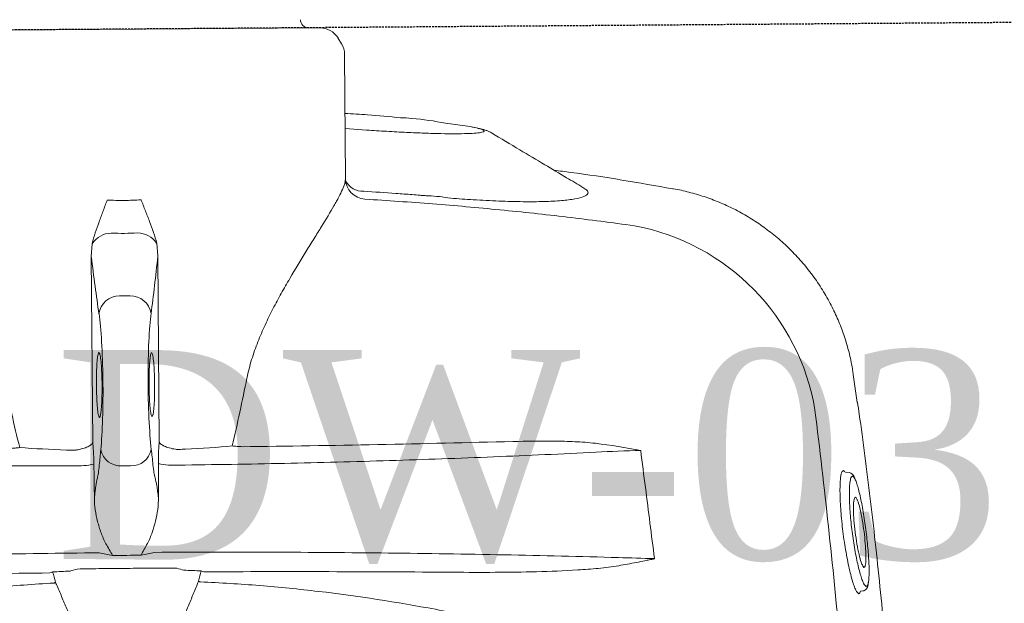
# Model space of a CAD drawing. Header units: millimetres. Extents: x 1277566 to 1493426, y 1039116 to 1145896.
# Tile 134 of 151: x 1404940 to 1405175, y 1134344 to 1134483. Entities that reach past the tile are written whole.
import ezdxf

# ---------------------------------------------------------------- set-up
doc = ezdxf.new("R2010")
doc.units = ezdxf.units.MM
doc.linetypes.add('11aa1PB-bd$0$11aa1PB-af$0$TRATTEGGIATA', pattern=[0.75, 0.5, -0.25])
doc.layers.add('CKD Equipments', color=252, linetype='Continuous', lineweight=0)
doc.layers.add('Equipment Name', color=8, linetype='Continuous')
doc.layers.add('FAINTEQUIP', color=253, linetype='Continuous')
doc.styles.add('CKD_Dimension Text', font='BOOKOS.TTF')

# ---------------------------------------------------------------- blocks, each defined once
blk = doc.blocks.new('G$C4DC229AB')
at = {"linetype": 'Continuous', "lineweight": 0}
for p, q in [((142.15, 398.56), (141.8, 398.93)), ((142.15, 398.56), (142.58, 398.61)), ((120.79, 379.68), (121.25, 378.92)), ((121.17, 378.3), (121.15, 378.54)), ((121.55, 378.18), (121.17, 378.3)), ((106.05, 371.39), (101.16, 366.72)), ((101.17, 366.71), (101.18, 366.7)), ((90.56, 305.78), (90.55, 305.78)), ((106.87, 257.73), (109.66, 252.44)), ((134.48, 240.87), (110.51, 223.25)), ((211.61, 241.67), (175.73, 215.3)), ((124.81, 233.77), (122.08, 238.1)), ((221.5, 237.73), (220.24, 239.45)), ((185.16, 202.46), (221.05, 228.84)), ((108.85, 221.15), (108.23, 219.66)), ((108.81, 214.77), (164.68, 138.75)), ((175.73, 215.3), (173.45, 213.3)), ((188.86, 213.52), (187.38, 215.52)), ((182.57, 200.89), (185.16, 202.46))]:
    blk.add_line(p, q, dxfattribs=at)
for centre, radius, start, end in [((151.82, 326.43), 53.92, 135.3748, 205.244), ((158.97, 358.1), 7.29, 324.3588, 324.6815), ((235.18, 260.07), 8.99, 100.0275, 103.4738), ((214.56, 263.49), 16.71, 15.2673, 17.5312), ((131.51, 244.84), 4.96, 306.7844, 32.2627), ((198.96, 236.92), 18.59, 24.1177, 39.0922), ((130.87, 243.3), 4.49, 330.9915, 39.5157), ((216.2, 236.75), 4.86, 33.7128, 114.7504), ((245.64, 245.83), 8.99, 329.1567, 332.6031), ((242.75, 225.14), 16.71, 55.0993, 57.3633), ((217.72, 234.68), 4.86, 317.8802, 38.9177), ((212.72, 218.16), 18.61, 33.5423, 48.4961), ((113.47, 219.22), 5, 126.3153, 157.279), ((191.29, 218.52), 4.93, 134.2324, 217.4683), ((112.84, 217.73), 5, 157.279, 216.3153), ((108.78, 211.43), 2, 306.3153, 36.3153), ((178.55, 211.36), 5.45, 159.2, 215.9211), ((192.89, 216.35), 4.93, 215.1623, 298.3982), ((182.25, 206.33), 5.45, 216.7095, 273.4306)]:
    blk.add_arc(centre, radius, start, end, dxfattribs=at)
for centre, major_axis, ratio, start_param, end_param in [((247.09, 257.86), (-31.39, 42.71), 0.145844, 1.228323, 1.311182), ((211.73, 231.88), (-31.39, 42.71), 0.145844, 4.984033, 5.21302), ((207.36, 237.72), (12.09, 8.88), 0.087489, 5.55292, 5.975743), ((291.81, 290.15), (95.09, 69.89), 0.087489, 2.411328, 2.459054), ((201, 232.86), (16.12, 11.84), 0.087489, 3.696821, 5.600646), ((247.09, 257.86), (-31.39, 42.71), 0.145844, 1.830411, 1.913269), ((291.25, 290.9), (95.09, 69.89), 0.087489, 3.824132, 3.871858), ((216.01, 225.96), (12.09, 8.88), 0.087489, 0.30744, 0.730265), ((209.47, 221.34), (16.12, 11.84), 0.087489, 0.682539, 2.586364), ((211.73, 231.88), (-31.39, 42.71), 0.145844, 4.211758, 4.440687), ((31.11, 93.2), (192.12, 141.21), 0.087489, 0.555229, 0.6567), ((25.46, 100.88), (192.12, 141.21), 0.087489, 5.626486, 5.727956)]:
    blk.add_ellipse(centre, major_axis=major_axis, ratio=ratio, start_param=start_param, end_param=end_param, dxfattribs=at)
for points, knots in [([(256.01, 500.32), (255.76, 500.17), (254.9, 499.64), (252.98, 498.25), (250.36, 496.25), (247.9, 494.28), (245.8, 492.56), (243.45, 490.61), (240.64, 488.26), (237.26, 485.42), (233.65, 482.39), (230.21, 479.51), (227.11, 476.92), (223.86, 474.22), (219.76, 470.8), (214.77, 466.67), (208.89, 461.78), (202.91, 456.81), (196.06, 451.1), (188.41, 444.69), (180, 437.59), (171.6, 430.45), (163.23, 423.26), (154.92, 416.08), (146.68, 408.87), (138.54, 401.66), (130.55, 394.48), (122.76, 387.37), (115.24, 380.36), (109.62, 375.03), (106.66, 372.12), (105.98, 371.46)], [0, 0, 0, 0, 0.00345, 0.046619, 0.089766, 0.112425, 0.13508, 0.158154, 0.181221, 0.209069, 0.237397, 0.25624, 0.275086, 0.294404, 0.313726, 0.346115, 0.37852, 0.411676, 0.44484, 0.491581, 0.538367, 0.585123, 0.633242, 0.681401, 0.729516, 0.779903, 0.830337, 0.880732, 0.93264, 0.98459, 1, 1, 1, 1]), ([(113.45, 364.31), (120.29, 370.66), (127.18, 376.97), (141.06, 389.49), (148.05, 395.7), (169.17, 414.19), (183.45, 426.33), (197.93, 438.28)], [0, 0, 0, 0, 0.25, 0.25, 0.5, 0.5, 1, 1, 1, 1]), ([(139.39, 398.82), (139.31, 398.79), (139, 398.66), (138.22, 398.18), (137.09, 397.41), (135.76, 396.4), (134.3, 395.22), (132.75, 393.9), (131.14, 392.47), (129.51, 390.98), (127.91, 389.44), (126.39, 387.92), (124.97, 386.44), (123.72, 385.07), (122.65, 383.81), (121.84, 382.75), (121.37, 382.07), (121.27, 381.84), (121.25, 381.8)], [0, 0, 0, 0, 0.024652, 0.093115, 0.161575, 0.22959, 0.297606, 0.365358, 0.433111, 0.501455, 0.569803, 0.639058, 0.708314, 0.778292, 0.84826, 0.918899, 0.989527, 1, 1, 1, 1]), ([(141.8, 398.93), (141.66, 399.06), (141.36, 399.32), (140.83, 399.37), (140.36, 399.3), (140, 399.19), (139.72, 399.05), (139.31, 398.79)], [0, 0, 0, 0, 0.189682, 0.383118, 0.601033, 0.910563, 1, 1, 1, 1]), ([(140.18, 398), (140.22, 398.06), (140.41, 398.4), (140.52, 398.83), (140.37, 399.11), (139.95, 399.09), (139.54, 398.9), (139.39, 398.82)], [0, 0, 0, 0, 0.05833, 0.302284, 0.613601, 0.849253, 1, 1, 1, 1]), ([(142.58, 398.61), (142.63, 398.62), (142.86, 398.66), (142.94, 398.49), (142.87, 398.21), (142.85, 398.13)], [0, 0, 0, 0, 0.164294, 0.743142, 1, 1, 1, 1]), ([(142.85, 398.13), (142.83, 398.04), (142.79, 397.77), (142.38, 397.04), (141.67, 395.98), (140.66, 394.68), (139.4, 393.2), (137.92, 391.57), (136.26, 389.84), (134.48, 388.08), (132.63, 386.33), (130.77, 384.66), (128.95, 383.1), (127.22, 381.7), (125.64, 380.5), (124.25, 379.52), (123.08, 378.79), (122.14, 378.31), (121.75, 378.23), (121.55, 378.18)], [0, 0, 0, 0, 0.033748, 0.0943765, 0.1550059, 0.2164046, 0.2778011, 0.3394988, 0.401186, 0.4625018, 0.5238027, 0.5842501, 0.6446877, 0.7043114, 0.7639324, 0.8229043, 0.8818778, 0.9409376, 1, 1, 1, 1]), ([(122.04, 380.98), (122.23, 381.06), (122.67, 381.26), (123.65, 381.87), (124.88, 382.72), (126.28, 383.78), (127.79, 385), (129.38, 386.35), (131, 387.8), (132.61, 389.31), (134.17, 390.85), (135.66, 392.37), (137, 393.83), (138.18, 395.19), (139.14, 396.39), (139.83, 397.36), (140.07, 397.8), (140.18, 398)], [0, 0, 0, 0, 0.051259, 0.120283, 0.188472, 0.25666, 0.324296, 0.39193, 0.459615, 0.527293, 0.595995, 0.664696, 0.734631, 0.804571, 0.875351, 0.946131, 1, 1, 1, 1]), ([(124.93, 385.11), (124.95, 385.16), (125.08, 385.47), (125.98, 386.59), (127.57, 388.35), (129.58, 390.36), (131.72, 392.32), (133.74, 394.03), (135.46, 395.32), (136.14, 395.67), (136.48, 395.84)], [0, 0, 0, 0, 0.025718, 0.168563, 0.309104, 0.450813, 0.590944, 0.727665, 0.867111, 1, 1, 1, 1]), ([(136.48, 395.84), (136.63, 395.89), (137.02, 396.01), (137.18, 395.84), (136.93, 395.43), (136.89, 395.36)], [0, 0, 0, 0, 0.3430891, 0.88625, 1, 1, 1, 1]), ([(136.89, 395.36), (136.77, 395.13), (136.5, 394.59), (135.3, 393.12), (133.57, 391.24), (131.49, 389.21), (129.34, 387.29), (127.4, 385.74), (125.94, 384.72), (125.44, 384.51), (125.23, 384.43)], [0, 0, 0, 0, 0.104326, 0.2390748, 0.3747463, 0.5100267, 0.6439516, 0.7758487, 0.9059011, 1, 1, 1, 1]), ([(124.67, 384.35), (124.65, 384.39), (124.6, 384.51), (124.79, 384.87), (124.93, 385.11)], [0, 0, 0, 0, 0.292267, 1, 1, 1, 1]), ([(125.23, 384.43), (125.14, 384.38), (124.8, 384.21), (124.73, 384.29), (124.67, 384.35)], [0, 0, 0, 0, 0.273671, 1, 1, 1, 1]), ([(121.27, 381.84), (121.03, 381.52), (120.82, 381.19), (120.7, 380.81), (120.61, 380.2), (120.73, 379.84), (120.79, 379.68)], [0, 0, 0, 0, 0.040319, 0.556981, 0.79767, 1, 1, 1, 1]), ([(121.25, 381.8), (121.15, 381.61), (120.93, 381.18), (120.97, 380.98), (120.99, 380.87)], [0, 0, 0, 0, 0.460027, 1, 1, 1, 1]), ([(120.99, 380.87), (121.06, 380.81), (121.21, 380.68), (121.59, 380.78), (121.88, 380.89), (121.96, 380.94), (122.04, 380.98)], [0, 0, 0, 0, 0.435282, 0.87053, 0.887642, 1, 1, 1, 1]), ([(121.15, 378.54), (121.14, 378.56), (121.12, 378.65), (121.2, 378.81), (121.25, 378.92)], [0, 0, 0, 0, 0.362557, 1, 1, 1, 1]), ([(232.94, 269.28), (230.33, 273.22), (227.8, 277.22), (222.89, 285.3), (220.51, 289.39), (213.61, 301.78), (209.32, 310.17), (203.27, 322.94), (201.32, 327.22), (197.54, 335.85), (195.71, 340.18), (190.38, 353.24), (187.05, 362.01), (183.89, 370.83)], [0, 0, 0, 0, 0.125, 0.125, 0.25, 0.25, 0.5, 0.5, 0.625, 0.625, 0.75, 0.75, 1, 1, 1, 1]), ([(101.15, 366.73), (100.56, 366.15), (99.05, 364.68), (96.84, 362.08), (94.53, 359), (92.45, 355.74), (90.55, 352.21), (88.87, 348.44), (87.47, 344.45), (86.4, 340.42), (85.66, 336.36), (85.24, 332.31), (85.13, 328.29), (85.32, 324.31), (85.8, 320.41), (86.56, 316.6), (87.58, 312.89), (88.87, 309.33), (89.85, 306.95), (90.46, 305.79), (90.48, 305.74)], [0, 0, 0, 0, 0.037673, 0.095878, 0.154189, 0.212585, 0.271048, 0.33568, 0.39959, 0.46265, 0.524915, 0.586431, 0.647228, 0.707328, 0.766741, 0.825471, 0.883514, 0.940856, 0.997479, 1, 1, 1, 1]), ([(164.92, 353.89), (164.86, 353.93), (164.81, 353.97), (164.76, 354), (164.75, 354.01), (164.74, 354.02), (164.73, 354.02)], [0, 0, 0, 0, 0.0002012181, 0.0002012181, 0.0002012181, 0.0002381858, 0.0002381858, 0.0002381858, 0.0002381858]), ([(164.89, 353.86), (164.85, 353.9), (164.8, 353.95), (164.75, 354), (164.74, 354.01), (164.73, 354.02), (164.73, 354.02)], [0, 0, 0, 0, 0.0002027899, 0.0002027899, 0.0002027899, 0.000241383, 0.000241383, 0.000241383, 0.000241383]), ([(164.92, 353.89), (164.99, 353.84), (165.05, 353.78), (165.19, 353.66), (165.26, 353.6), (165.45, 353.43), (165.58, 353.31), (165.98, 352.95), (166.23, 352.71), (167.01, 351.99), (167.53, 351.5), (169.08, 350.05), (170.11, 349.07), (171.13, 348.08)], [0, 0, 0, 0, 0.03125, 0.03125, 0.0625, 0.0625, 0.125, 0.125, 0.25, 0.25, 0.5, 0.5, 1, 1, 1, 1]), ([(233.68, 256.19), (228.15, 263.75), (222.66, 271.32), (214.49, 282.68), (211.77, 286.47), (206.37, 294.06), (203.67, 297.85), (198.31, 305.44), (195.65, 309.23), (190.35, 316.8), (187.72, 320.57), (179.87, 331.88), (174.7, 339.39), (169.6, 346.88)], [0, 0, 0, 0, 0.25, 0.25, 0.375, 0.375, 0.5, 0.5, 0.625, 0.625, 0.75, 0.75, 1, 1, 1, 1]), ([(171.13, 348.08), (171.72, 347.51), (172.29, 346.92), (173.42, 345.72), (173.97, 345.11), (175.6, 343.26), (176.66, 342.01), (179.8, 338.2), (181.83, 335.61), (185.83, 330.37), (187.8, 327.72), (191.71, 322.38), (193.64, 319.69), (195.57, 316.99)], [0, 0, 0, 0, 0.0625, 0.0625, 0.125, 0.125, 0.25, 0.25, 0.5, 0.5, 0.75, 0.75, 1, 1, 1, 1]), ([(152.33, 327.74), (157.42, 321.42), (162.51, 315.02), (172.7, 302.08), (177.8, 295.54), (188, 282.32), (193.11, 275.64), (203.28, 262.2), (208.34, 255.44), (213.38, 248.64)], [0, 0, 0, 0, 0.25, 0.25, 0.5, 0.5, 0.75, 0.75, 1, 1, 1, 1]), ([(161.9, 310.15), (159.9, 312.77), (157.93, 315.41), (155.09, 319.45), (154.16, 320.81), (152.81, 322.87), (152.37, 323.57), (151.51, 324.97), (151.09, 325.68), (150.69, 326.4)], [0, 0, 0, 0, 0.5, 0.5, 0.75, 0.75, 0.875, 0.875, 1, 1, 1, 1]), ([(195.57, 316.99), (201.32, 308.9), (207.12, 300.81), (218.76, 284.66), (224.61, 276.59), (230.5, 268.52)], [0, 0, 0, 0, 0.5, 0.5, 1, 1, 1, 1]), ([(200.92, 258.38), (194.45, 267.08), (187.96, 275.76), (174.95, 293.02), (168.43, 301.61), (161.9, 310.15)], [0, 0, 0, 0, 0.5, 0.5, 1, 1, 1, 1]), ([(90.52, 305.76), (94.11, 298.31), (98.28, 289.68), (102.92, 281.29), (103.57, 280.13)], [0, 0, 0, 0, 0.861575, 1, 1, 1, 1]), ([(135.7, 247.49), (132.82, 252.07), (127.06, 261.23), (118.78, 275.16), (110.73, 289.22), (105.61, 298.7), (103.06, 303.44)], [0, 0, 0, 0, 0.249615, 0.499229, 0.749614, 1, 1, 1, 1]), ([(126.2, 259.3), (126.2, 259.3), (125.13, 260.75), (123.51, 264.08), (120.4, 268.88), (117.23, 273.86), (113.99, 278.57), (110.99, 282.66), (108.35, 285.93), (106.12, 288.33), (104.4, 289.75), (103.27, 290.06), (102.75, 289.54), (102.86, 288.5), (102.9, 288.13)], [0, 0, 0, 0, 0.000001, 0.07749, 0.156459, 0.25141, 0.349211, 0.444694, 0.543101, 0.640433, 0.740837, 0.840407, 0.943195, 1, 1, 1, 1]), ([(102.84, 288.08), (102.98, 286.58), (103.3, 283.06), (103.83, 277.23), (104.45, 270.29), (104.88, 265.37), (105.1, 262.76)], [0, 0, 0, 0, 0.1790671, 0.418189, 0.6906263, 1, 1, 1, 1]), ([(244.94, 271.55), (243.36, 271.3), (242.34, 271.05), (241.31, 270.8), (240.29, 270.55), (239.27, 270.3), (238.24, 270.05), (237.22, 269.8), (236.2, 269.55), (235.17, 269.3), (234.65, 269.17), (234.13, 269.05), (233.61, 268.92)], [0, 0, 0, 0, 0.00319655, 0.00319655, 0.00319655, 0.00639307, 0.00639307, 0.00639307, 0.00958958, 0.00958958, 0.00958958, 0.01121538, 0.01121538, 0.01121538, 0.01121538]), ([(105.1, 262.76), (105.11, 262.55), (105.17, 262.07), (105.33, 261.44), (105.61, 260.56), (106.03, 259.51), (106.48, 258.53), (106.74, 258.02)], [0, 0, 0, 0, 0.095307, 0.229075, 0.409095, 0.722588, 1, 1, 1, 1]), ([(233.61, 262.78), (234.77, 261.16), (235.94, 259.55), (238.28, 256.33), (240.63, 253.11), (242.99, 249.91), (245.37, 246.71), (246.57, 245.12), (247.76, 243.53)], [0, 0, 0, 0, 0.25, 0.25, 0.5, 0.75, 0.75, 1, 1, 1, 1]), ([(122.08, 238.1), (121.22, 239.47), (119.48, 242.25), (116.94, 246.18), (114.52, 249.84), (112.3, 253.1), (110.29, 255.94), (108.58, 258.23), (107.22, 259.91), (106.27, 260.9), (105.74, 261.19), (105.66, 260.76), (105.99, 259.67), (106.58, 258.38), (106.87, 257.73)], [0, 0, 0, 0, 0.082182, 0.166764, 0.247017, 0.329479, 0.412022, 0.496967, 0.579727, 0.664898, 0.747476, 0.832441, 0.915021, 1, 1, 1, 1]), ([(126.2, 259.29), (126.2, 259.29), (126.2, 259.29), (126.2, 259.3), (126.2, 259.3), (126.2, 259.3)], [0, 0, 0, 0, 0.341802, 0.948176, 1, 1, 1, 1]), ([(126.2, 259.29), (126.2, 259.29), (126.2, 259.29), (126.2, 259.29), (126.2, 259.29), (126.2, 259.29), (126.2, 259.29)], [0, 0, 0, 0, 0.000000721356, 0.000000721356, 0.000000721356, 0.000001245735, 0.000001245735, 0.000001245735, 0.000001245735]), ([(134.34, 246.16), (132.96, 248.34), (131.59, 250.52), (129.56, 253.8), (128.54, 255.45), (127.37, 257.37), (126.87, 258.19), (126.53, 258.74), (126.37, 259.02), (126.2, 259.29)], [0, 0, 0, 0, 0.5, 0.5, 0.75, 0.875, 0.9375, 0.9375, 1, 1, 1, 1]), ([(202.13, 256.39), (201.94, 256.69), (201.74, 257.02), (201.34, 257.69), (201.13, 258.03), (200.92, 258.38)], [0, 0, 0, 0, 0.5, 0.5, 1, 1, 1, 1]), ([(109.66, 252.44), (110.84, 250.03), (112.4, 246.82), (114.44, 243.71), (114.94, 242.94)], [0, 0, 0, 0, 0.753677, 1, 1, 1, 1]), ([(232.91, 253.6), (232.43, 253.54), (231.96, 253.45), (231.03, 253.23), (230.57, 253.11), (229.21, 252.7), (228.32, 252.38), (226.57, 251.67), (225.72, 251.28), (224.07, 250.38), (223.27, 249.88), (222.52, 249.3)], [0, 0, 0, 0, 0.125, 0.125, 0.25, 0.25, 0.5, 0.5, 0.75, 0.75, 1, 1, 1, 1]), ([(232.91, 253.6), (233.45, 253.67), (233.98, 253.73), (235.05, 253.87), (235.58, 253.94), (236.11, 254.01)], [0, 0, 0, 0, 0.5, 0.5, 1, 1, 1, 1]), ([(253.62, 241.7), (253.9, 242.15), (254.17, 242.61), (254.45, 243.07), (254.99, 243.97), (255.53, 244.88), (256.08, 245.78), (256.62, 246.68), (257.17, 247.58), (257.71, 248.48), (258.25, 249.39), (258.8, 250.29), (259.34, 251.19)], [0.0002616, 0.0002616, 0.0002616, 0.0002616, 0.00188464, 0.00188464, 0.00188464, 0.00508207, 0.00508207, 0.00508207, 0.00827951, 0.00827951, 0.00827951, 0.01147698, 0.01147698, 0.01147698, 0.01147698]), ([(186.93, 249.71), (185.53, 249.07), (184.12, 248.52), (181.25, 247.54), (179.8, 247.12), (176.93, 246.38), (175.51, 246.06), (172.67, 245.5), (171.26, 245.26), (168.46, 244.83), (167.07, 244.65), (165.01, 244.4), (164.32, 244.32), (162.97, 244.18), (162.3, 244.11), (158.98, 243.79), (156.43, 243.59), (152.79, 243.32), (151.6, 243.24), (149.87, 243.12), (149.3, 243.08), (148.19, 243), (147.65, 242.96), (144.99, 242.76), (143.06, 242.6), (140.91, 242.37), (140.5, 242.32), (139.7, 242.22), (139.31, 242.17), (138.22, 242.01), (137.57, 241.89), (135.83, 241.51), (134.98, 241.22), (134.48, 240.87)], [0, 0, 0, 0, 0.0625, 0.0625, 0.125, 0.125, 0.1875, 0.1875, 0.25, 0.25, 0.3125, 0.3125, 0.34375, 0.34375, 0.375, 0.375, 0.5, 0.5, 0.5625, 0.5625, 0.59375, 0.59375, 0.625, 0.625, 0.75, 0.75, 0.78125, 0.78125, 0.8125, 0.8125, 0.875, 0.875, 1, 1, 1, 1]), ([(219.12, 245.86), (219.44, 246.28), (219.89, 246.77), (220.74, 247.63), (221.06, 247.94), (221.74, 248.59), (222.12, 248.94), (222.52, 249.3)], [0, 0, 0, 0, 0.5, 0.5, 0.75, 0.75, 1, 1, 1, 1]), ([(238.79, 245.6), (239.01, 246.09), (239.24, 246.58), (239.69, 247.56), (239.91, 248.05), (240.14, 248.53)], [0, 0, 0, 0, 0.5, 0.5, 1, 1, 1, 1]), ([(210.73, 245.82), (210.98, 245.35), (211.19, 244.89), (211.52, 244), (211.63, 243.59), (211.78, 242.85), (211.81, 242.54), (211.79, 242.14), (211.77, 242.02), (211.72, 241.87), (211.7, 241.83), (211.66, 241.74), (211.64, 241.7), (211.61, 241.67)], [0, 0, 0, 0, 0.25, 0.25, 0.5, 0.5, 0.75, 0.75, 0.875, 0.875, 0.9375, 0.9375, 1, 1, 1, 1]), ([(231.59, 236.97), (232.36, 237.51), (233.07, 238.12), (234.42, 239.43), (235.05, 240.13), (236.25, 241.58), (236.82, 242.33), (237.62, 243.52), (237.88, 243.92), (238.36, 244.74), (238.59, 245.16), (238.79, 245.6)], [0, 0, 0, 0, 0.25, 0.25, 0.5, 0.5, 0.75, 0.75, 0.875, 0.875, 1, 1, 1, 1]), ([(308.88, 157.37), (297.6, 171.63), (286.34, 186.11), (263.88, 215.5), (252.67, 230.42), (241.5, 245.56)], [0, 0, 0, 0, 0.5, 0.5, 1, 1, 1, 1]), ([(114.96, 242.96), (116.27, 240.67), (118.47, 236.83), (120.9, 233.12), (121.89, 231.62)], [0, 0, 0, 0, 0.593547, 1, 1, 1, 1]), ([(215.92, 244.52), (215.5, 244.22), (215.1, 243.93), (214.3, 243.37), (213.9, 243.11), (213.16, 242.62), (212.82, 242.39), (212.17, 241.99), (211.87, 241.82), (211.61, 241.67)], [0, 0, 0, 0, 0.25, 0.25, 0.5, 0.5, 0.75, 0.75, 1, 1, 1, 1]), ([(336.04, 163.82), (328.57, 169.47), (321.19, 175.26), (310.32, 184.25), (306.73, 187.29), (299.63, 193.47), (296.12, 196.61), (285.74, 206.19), (279.01, 212.79), (269.25, 223.08), (266.06, 226.57), (259.81, 233.67), (256.75, 237.28), (253.76, 240.95)], [0, 0, 0, 0, 0.25, 0.25, 0.375, 0.375, 0.5, 0.5, 0.75, 0.75, 0.875, 0.875, 1, 1, 1, 1]), ([(252.31, 238.84), (258.25, 230.83), (264.2, 222.83), (276.14, 206.91), (282.12, 198.98), (288.11, 191.07)], [0, 0, 0, 0, 0.5, 0.5, 1, 1, 1, 1]), ([(195.44, 227.9), (195.61, 228.11), (195.97, 228.55), (197.31, 229.74), (199.06, 231.17), (200.86, 232.53), (202.67, 233.84), (204.44, 235.05), (206.07, 236.05), (207.03, 236.59), (207.21, 236.61), (207.23, 236.62)], [0, 0, 0, 0, 0.12873, 0.257, 0.385042, 0.513035, 0.593354, 0.721934, 0.850956, 0.980313, 1, 1, 1, 1]), ([(207.23, 236.62), (207.41, 236.67), (207.79, 236.79), (207.55, 236.34), (206.68, 235.45), (205.21, 234.19), (203.53, 232.85), (202.38, 231.99), (201.9, 231.64)], [0, 0, 0, 0, 0.154069, 0.335329, 0.515993, 0.696154, 0.875965, 1, 1, 1, 1]), ([(231.59, 236.97), (231.12, 236.69), (230.68, 236.44), (229.85, 235.98), (229.46, 235.77), (228.38, 235.21), (227.78, 234.93), (227.29, 234.75)], [0, 0, 0, 0, 0.25, 0.25, 0.5, 0.5, 1, 1, 1, 1]), ([(201.9, 231.64), (201.69, 231.48), (200.79, 230.82), (199.88, 230.19), (198.91, 229.53), (198.62, 229.35), (198.32, 229.17)], [0, 0, 0, 0, 0.170805, 0.715603, 0.716948, 1, 1, 1, 1]), ([(221.05, 228.84), (221.27, 229.04), (221.52, 229.27), (222.1, 229.77), (222.41, 230.03), (223.1, 230.59), (223.47, 230.89), (224.24, 231.49), (224.64, 231.79), (225.05, 232.1)], [0, 0, 0, 0, 0.25, 0.25, 0.5, 0.5, 0.75, 0.75, 1, 1, 1, 1]), ([(198.32, 229.17), (198.03, 228.98), (197.12, 228.38), (196.07, 227.81), (195.3, 227.52), (195.39, 227.77), (195.44, 227.9)], [0, 0, 0, 0, 0.138476, 0.425595, 0.712972, 1, 1, 1, 1]), ([(224.74, 226.75), (224.37, 227.14), (223.99, 227.47), (223.24, 228.05), (222.89, 228.28), (222.23, 228.64), (221.93, 228.77), (221.55, 228.86), (221.43, 228.88), (221.27, 228.88), (221.22, 228.88), (221.13, 228.86), (221.09, 228.85), (221.05, 228.84)], [0, 0, 0, 0, 0.25, 0.25, 0.5, 0.5, 0.75, 0.75, 0.875, 0.875, 0.9375, 0.9375, 1, 1, 1, 1]), ([(202.86, 217.68), (202.88, 217.75), (202.95, 217.93), (203.81, 218.78), (205.3, 220.06), (207, 221.41), (208.82, 222.77), (210.68, 224.09), (212.59, 225.36), (214.12, 226.28), (214.64, 226.48), (214.89, 226.58)], [0, 0, 0, 0, 0.060949, 0.185979, 0.310678, 0.434944, 0.512562, 0.636279, 0.760031, 0.884002, 1, 1, 1, 1]), ([(214.89, 226.58), (214.91, 226.59), (215.25, 226.75), (215.28, 226.57), (214.87, 225.99), (213.73, 224.92), (212.06, 223.53), (210.5, 222.32), (209.59, 221.64), (209.37, 221.48)], [0, 0, 0, 0, 0.012552, 0.198689, 0.385047, 0.571255, 0.757017, 0.942123, 1, 1, 1, 1]), ([(228.23, 228.44), (233.21, 221.61), (238.14, 214.76), (247.92, 201.06), (252.77, 194.2), (262.35, 180.5), (267.07, 173.68), (276.39, 160.08), (280.97, 153.31), (285.49, 146.57)], [0, 0, 0, 0, 0.25, 0.25, 0.5, 0.5, 0.75, 0.75, 1, 1, 1, 1]), ([(209.37, 221.48), (208.89, 221.13), (207.7, 220.27), (205.9, 219.05), (204.23, 218.01), (203.12, 217.45), (202.63, 217.33), (202.8, 217.59), (202.86, 217.68)], [0, 0, 0, 0, 0.132098, 0.323568, 0.515413, 0.707812, 0.900839, 1, 1, 1, 1]), ([(233.81, 213.64), (233.53, 213.95), (233.26, 214.25), (232.75, 214.84), (232.5, 215.12), (232.26, 215.39)], [0, 0, 0, 0, 0.5, 0.5, 1, 1, 1, 1]), ([(173.45, 213.3), (172.85, 212.63), (172.3, 211.91), (171.25, 210.43), (170.75, 209.67), (169.75, 208.12), (169.25, 207.35), (168.49, 206.17), (168.24, 205.77), (167.73, 204.98), (167.47, 204.58), (167.21, 204.18)], [0, 0, 0, 0, 0.25, 0.25, 0.5, 0.5, 0.75, 0.75, 0.875, 0.875, 1, 1, 1, 1]), ([(182.57, 200.89), (181.75, 200.51), (180.9, 200.2), (179.18, 199.64), (178.3, 199.39), (176.53, 198.9), (175.64, 198.65), (174.29, 198.28), (173.84, 198.15), (172.93, 197.9), (172.47, 197.78), (172.01, 197.65)], [0, 0, 0, 0, 0.25, 0.25, 0.5, 0.5, 0.75, 0.75, 0.875, 0.875, 1, 1, 1, 1])]:
    blk.add_open_spline(points, degree=3, knots=knots, dxfattribs=at)
for points in [[(152.26, 342.32), (156.42, 346.21), (160.59, 350.1), (164.73, 354.02)], [(169.6, 346.88), (168.01, 349.25), (166.38, 351.63), (164.73, 354.02)], [(145.7, 336.18), (147.9, 338.21), (150.09, 340.26), (152.26, 342.32)], [(150.69, 326.4), (148.91, 329.6), (147.28, 332.88), (145.7, 336.18)], [(145.7, 336.18), (147.91, 333.31), (150.13, 330.5), (152.33, 327.74)], [(233.08, 268.81), (232.27, 268.4), (231.47, 268.15), (230.68, 267.89)], [(233.04, 269.09), (233.03, 269.16), (232.99, 269.23), (232.94, 269.28)], [(233.08, 268.81), (233.07, 268.9), (233.06, 269), (233.04, 269.09)], [(233.01, 264.4), (233.2, 263.86), (233.4, 263.32), (233.61, 262.78)], [(202.13, 256.39), (197.04, 254.22), (191.97, 251.99), (186.93, 249.71)], [(233.68, 256.19), (234.5, 255.48), (235.31, 254.75), (236.11, 254.01)], [(236.11, 254.01), (237.45, 252.18), (238.79, 250.36), (240.14, 248.53)], [(210.29, 246.54), (209.96, 246.94), (209.63, 247.34), (209.31, 247.74)], [(222.52, 249.3), (220.32, 247.71), (218.12, 246.11), (215.92, 244.52)], [(241.5, 245.56), (241.06, 246.56), (240.6, 247.55), (240.14, 248.53)], [(210.73, 245.82), (210.62, 246.08), (210.47, 246.32), (210.29, 246.54)], [(247.76, 243.53), (248.21, 243.17), (248.67, 242.81), (249.13, 242.47)], [(251.76, 239.21), (252.25, 239.89), (252.73, 240.57), (253.36, 241.22)], [(253.61, 241.1), (253.53, 241.14), (253.44, 241.18), (253.36, 241.22)], [(253.76, 240.95), (253.73, 241.02), (253.68, 241.07), (253.61, 241.1)], [(225.05, 232.1), (227.23, 233.72), (229.41, 235.34), (231.59, 236.97)], [(225.3, 226.12), (225.15, 226.36), (224.96, 226.57), (224.74, 226.75)], [(226.16, 224.82), (225.87, 225.25), (225.58, 225.68), (225.3, 226.12)], [(221.35, 202.88), (225.03, 207.01), (228.67, 211.18), (232.26, 215.39)], [(174.13, 208.16), (174.78, 207.33), (176.09, 205.67), (177.28, 203.94), (177.88, 203.07)], [(172.01, 197.65), (171.27, 198.78), (169.79, 201.04), (168.07, 203.13), (167.21, 204.18)]]:
    blk.add_open_spline(points, degree=3, dxfattribs=at)
at = {"layer": 'FAINTEQUIP', "color": 4, "linetype": '11aa1PB-bd$0$11aa1PB-af$0$TRATTEGGIATA'}
blk.add_line((266.5, 0, 0.04), (0, 362.6, 0.04), dxfattribs=at)

msp = doc.modelspace()

# ---------------------------------------------------------------- block references
at = {"layer": 'CKD Equipments', "ltscale": 0.25, "rotation": 234.1141489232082}
msp.add_blockref('G$C4DC229AB', (1404901.3497, 1134695.3754), dxfattribs=at)

# ---------------------------------------------------------------- texts
at = {"layer": 'Equipment Name', "insert": (1404720.8474, 1134404.2605), "char_height": 50, "width": 680.932449, "attachment_point": 1, "style": 'CKD_Dimension Text'}
msp.add_mtext('\\pxqc;DW-03', dxfattribs=at)

doc.saveas('drawing.dxf')
